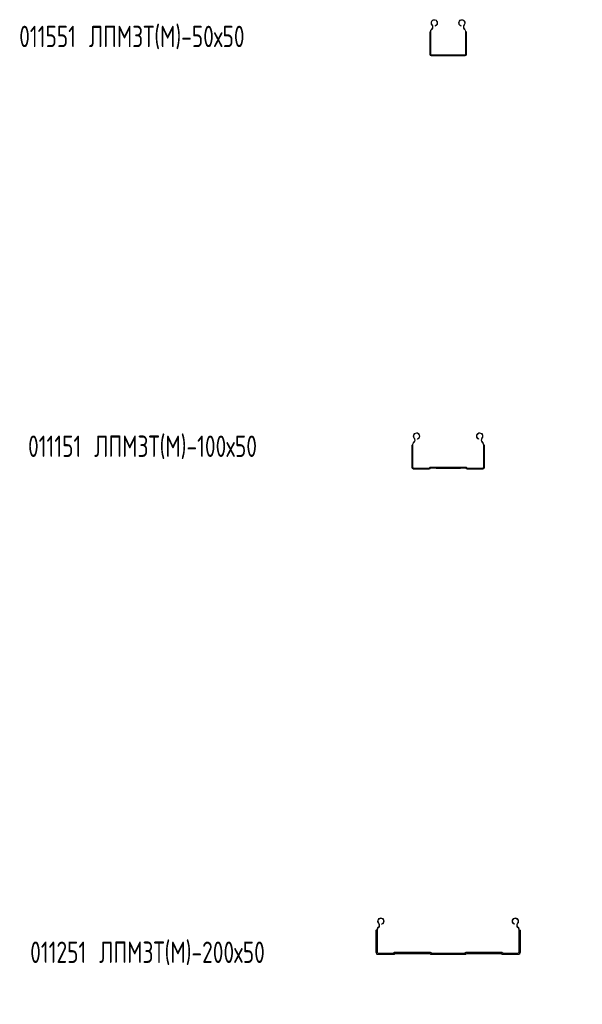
# Model space of a CAD drawing. Header units: millimetres. Extents: x -583 to 2827, y -4183 to -259.
# Tile 5 of 7: x -574 to 216, y -1640 to -259. Entities that reach past the tile are written whole.
import ezdxf

# ---------------------------------------------------------------- set-up
doc = ezdxf.new("R2010")
doc.units = ezdxf.units.MM
doc.styles.add('SLDTEXTSTYLE0', font='TXT', dxfattribs={"width": 0.7, "bigfont": 'bigfont'})

msp = doc.modelspace()

# ---------------------------------------------------------------- linework, layer by layer
at = {"color": 7, "linetype": 'Continuous', "lineweight": 15}
for p, q in [((2.3, -275.8), (2, -275.8)), ((2, -307.4), (2, -275.8)), ((2.6, -275.8), (2.3, -275.8)), ((2.8, -275.8), (2.6, -275.8)), ((2.8, -307.4), (2.8, -275.8)), ((3.3, -307.4), (3.3, -275.8)), ((4.4, -271.7), (4.8, -271.3)), ((4.8, -272.1), (5.2, -271.7)), ((9.6, -267.5), (9.5, -267)), ((45.9, -267.5), (46.1, -267)), ((50.4, -271.7), (50.7, -272.1)), ((50.8, -271.3), (51.1, -271.7)), ((52.2, -275.8), (52.2, -307.4)), ((52.8, -275.8), (52.8, -307.4)), ((52.8, -275.8), (53, -275.8)), ((53, -275.8), (53.2, -275.8)), ((53.2, -275.8), (53.6, -275.8)), ((53.6, -275.8), (53.6, -307.4)), ((51.6, -308), (4, -308)), ((51.6, -308.6), (4, -308.6)), ((51.6, -309.4), (4, -309.4)), ((-22.7, -855.6), (-23, -855.6)), ((-23, -887.2), (-23, -855.6)), ((-22.4, -855.6), (-22.7, -855.6)), ((-22.2, -855.6), (-22.4, -855.6)), ((-22.2, -887.2), (-22.2, -855.6)), ((-21.7, -887.2), (-21.7, -855.6)), ((-20.6, -851.5), (-20.2, -851.2)), ((-20.2, -851.9), (-19.8, -851.5)), ((-15.4, -847.3), (-15.5, -846.8)), ((70.9, -847.3), (71.1, -846.8)), ((75.4, -851.5), (75.7, -851.9)), ((75.8, -851.2), (76.1, -851.5)), ((77.2, -855.6), (77.2, -887.2)), ((77.8, -855.6), (77.8, -887.2)), ((77.8, -855.6), (78, -855.6)), ((78, -855.6), (78.2, -855.6)), ((78.2, -855.6), (78.6, -855.6)), ((78.6, -855.6), (78.6, -887.2)), ((1, -887.8), (-21, -887.8)), ((1, -888.4), (-21, -888.4)), ((1, -889.2), (-21, -889.2)), ((2.1, -887.1), (1.6, -887.6)), ((2.5, -887.5), (2, -888)), ((3.1, -888), (2.6, -888.5)), ((52.4, -886.6), (3.1, -886.6)), ((52.4, -887.2), (3.1, -887.2)), ((10.2, -888), (3.1, -888)), ((17.8, -888.2), (10.8, -888.2)), ((37.8, -888.2), (17.8, -888.2)), ((44.7, -888.2), (37.8, -888.2)), ((52.4, -888), (45.4, -888)), ((53, -888.5), (52.5, -888)), ((53.5, -888), (53, -887.5)), ((53.9, -887.6), (53.4, -887.1)), ((76.6, -887.8), (54.6, -887.8)), ((76.6, -888.4), (54.6, -888.4)), ((76.6, -889.2), (54.6, -889.2)), ((-70.6, -1532.3), (-70.2, -1531.9)), ((-70.1, -1532.8), (-69.7, -1532.4)), ((-65.4, -1528.1), (-65.6, -1527.4)), ((120.9, -1528.1), (121.1, -1527.4)), ((125.3, -1532.4), (125.6, -1532.8)), ((125.8, -1531.9), (126.1, -1532.3)), ((-73.1, -1536.4), (-73.6, -1536.4)), ((-73.6, -1567.3), (-73.6, -1536.4)), ((-72.6, -1536.4), (-73.1, -1536.4)), ((-72.2, -1536.4), (-72.6, -1536.4)), ((-72.2, -1567.3), (-72.2, -1536.4)), ((-71.5, -1567.3), (-71.5, -1536.4)), ((127.1, -1536.4), (127.1, -1567.3)), ((127.8, -1536.4), (128.1, -1536.4)), ((127.8, -1536.4), (127.8, -1567.3)), ((128.1, -1536.4), (128.7, -1536.4)), ((128.7, -1536.4), (129.2, -1536.4)), ((129.2, -1536.4), (129.2, -1567.3)), ((-49.3, -1568.4), (-70.4, -1568.4)), ((-49.3, -1569.1), (-70.4, -1569.1)), ((-49.3, -1570.5), (-70.4, -1570.5)), ((-48.2, -1567.9), (-48.3, -1568)), ((-47.7, -1568.4), (-47.8, -1568.5)), ((-46.7, -1569.4), (-46.8, -1569.5)), ((2.2, -1567.2), (-46.6, -1567.2)), ((2.2, -1567.9), (-46.6, -1567.9)), ((2.2, -1569.3), (-46.6, -1569.3)), ((-32.2, -1568.9), (-39.2, -1568.9)), ((-12.2, -1568.9), (-32.2, -1568.9)), ((-5.3, -1568.9), (-12.2, -1568.9)), ((2.3, -1569.5), (2.2, -1569.4)), ((3.3, -1568.5), (3.2, -1568.4)), ((3.8, -1568), (3.7, -1567.9)), ((50.7, -1568.4), (4.9, -1568.4)), ((50.7, -1569.1), (4.9, -1569.1)), ((50.7, -1570.5), (4.9, -1570.5)), ((51.8, -1567.9), (51.7, -1568)), ((52.3, -1568.4), (52.2, -1568.5)), ((53.3, -1569.4), (53.2, -1569.5)), ((102.2, -1567.2), (53.4, -1567.2)), ((102.2, -1567.9), (53.4, -1567.9)), ((102.2, -1569.3), (53.4, -1569.3)), ((67.8, -1568.9), (60.8, -1568.9)), ((87.8, -1568.9), (67.8, -1568.9)), ((94.7, -1568.9), (87.8, -1568.9)), ((102.3, -1569.5), (102.2, -1569.4)), ((103.3, -1568.5), (103.2, -1568.4)), ((103.8, -1568), (103.7, -1567.9)), ((126, -1568.4), (104.9, -1568.4)), ((126, -1569.1), (104.9, -1569.1)), ((126, -1570.5), (104.9, -1570.5))]:
    msp.add_line(p, q, dxfattribs=at)
for centre, radius, start, end in [((8.4, -263.1), 4.55, 285, 219.6825), ((8.4, -263.1), 4, 285, 219.6825), ((47.1, -263.1), 4.55, 320.3175, 255), ((47.1, -263.1), 4, 320.3175, 255), ((8.8, -275.8), 6, 136.4642, 180), ((8.8, -275.8), 5.45, 136.4642, 180), ((1.9, -268.6), 4, 316.4642, 39.6825), ((1.9, -268.6), 4.55, 316.4642, 39.6825), ((53.7, -268.6), 4.55, 140.3175, 223.5358), ((53.7, -268.6), 4, 140.3175, 223.5358), ((46.8, -275.8), 5.45, 0, 43.5358), ((46.8, -275.8), 6, 0, 43.5358), ((4, -307.4), 2, 180, 270), ((4, -307.4), 1.2, 180, 270), ((4, -307.4), 0.65, 180, 270), ((51.6, -307.4), 0.65, 270, 0), ((51.6, -307.4), 1.2, 270, 0), ((51.6, -307.4), 2, 270, 0), ((-16.6, -842.9), 4.55, 285, 219.6825), ((-16.6, -842.9), 4, 285, 219.6825), ((72.1, -842.9), 4.55, 320.3175, 255), ((72.1, -842.9), 4, 320.3175, 255), ((-16.2, -855.6), 6, 136.4642, 180), ((-16.2, -855.6), 5.45, 136.4642, 180), ((-23.1, -848.4), 4, 316.4642, 39.6825), ((-23.1, -848.4), 4.55, 316.4642, 39.6825), ((78.7, -848.4), 4.55, 140.3175, 223.5358), ((78.7, -848.4), 4, 140.3175, 223.5358), ((71.8, -855.6), 5.45, 0, 43.5358), ((71.8, -855.6), 6, 0, 43.5358), ((-21, -887.2), 2, 180, 270), ((-21, -887.2), 1.2, 180, 270), ((-21, -887.2), 0.65, 180, 270), ((1, -886.9), 0.9, 270, 315), ((1, -886.9), 1.45, 270, 315), ((1, -886.9), 2.25, 270, 315), ((3.1, -888.1), 1.45, 90, 135), ((3.1, -888.1), 0.9, 90, 135), ((3.1, -888.1), 0.1, 90, 135), ((9.4, -887.6), 0.4, 19.4712, 90), ((10.8, -887.1), 1.1, 199.4712, 270), ((44.7, -887.1), 1.1, 270, 340.5288), ((46.1, -887.6), 0.4, 90, 160.5288), ((52.4, -888.1), 1.45, 45, 90), ((52.4, -888.1), 0.9, 45, 90), ((52.4, -888.1), 0.1, 45, 90), ((54.6, -886.9), 2.25, 225, 270), ((54.6, -886.9), 1.45, 225, 270), ((54.6, -886.9), 0.9, 225, 270), ((76.6, -887.2), 0.65, 270, 0), ((76.6, -887.2), 1.2, 270, 0), ((76.6, -887.2), 2, 270, 0), ((-66.6, -1523.7), 4.55, 285, 219.6825), ((-66.6, -1523.7), 3.85, 285, 219.6825), ((122.1, -1523.7), 4.55, 320.3175, 255), ((122.1, -1523.7), 3.85, 320.3175, 255), ((-66.2, -1536.4), 6, 136.4642, 180), ((-66.2, -1536.4), 5.3, 136.4642, 180), ((-73.1, -1529.2), 4, 316.4642, 39.6825), ((-73.1, -1529.2), 4.7, 316.4642, 39.6825), ((128.7, -1529.2), 4.7, 140.3175, 223.5358), ((128.7, -1529.2), 4, 140.3175, 223.5358), ((121.8, -1536.4), 5.3, 0, 43.5358), ((121.8, -1536.4), 6, 0, 43.5358), ((-70.4, -1567.3), 3.2, 180, 270), ((-70.4, -1567.3), 1.8, 180, 270), ((-70.4, -1567.3), 1.1, 180, 270), ((-49.3, -1566.9), 1.5, 270, 315), ((-49.3, -1566.9), 2.2, 270, 315), ((-49.3, -1566.9), 3.6, 270, 315), ((-46.6, -1569.4), 2.2, 90, 135), ((-46.6, -1569.4), 1.5, 90, 135), ((-46.6, -1569.4), 0.1, 90, 135), ((-40.6, -1568.3), 0.4, 19.4712, 90), ((-39.2, -1567.8), 1.1, 199.4712, 270), ((-5.3, -1567.8), 1.1, 270, 340.5288), ((-3.9, -1568.3), 0.4, 90, 160.5288), ((2.2, -1569.4), 2.2, 45, 90), ((2.2, -1569.4), 1.5, 45, 90), ((2.2, -1569.4), 0.1, 45, 90), ((4.9, -1566.9), 3.6, 225, 270), ((4.9, -1566.9), 2.2, 225, 270), ((4.9, -1566.9), 1.5, 225, 270), ((50.7, -1566.9), 1.5, 270, 315), ((50.7, -1566.9), 2.2, 270, 315), ((50.7, -1566.9), 3.6, 270, 315), ((53.4, -1569.4), 2.2, 90, 135), ((53.4, -1569.4), 1.5, 90, 135), ((53.4, -1569.4), 0.1, 90, 135), ((59.4, -1568.3), 0.4, 19.4712, 90), ((60.8, -1567.8), 1.1, 199.4712, 270), ((94.7, -1567.8), 1.1, 270, 340.5288), ((96.1, -1568.3), 0.4, 90, 160.5288), ((102.2, -1569.4), 2.2, 45, 90), ((102.2, -1569.4), 1.5, 45, 90), ((102.2, -1569.4), 0.1, 45, 90), ((104.9, -1566.9), 3.6, 225, 270), ((104.9, -1566.9), 2.2, 225, 270), ((104.9, -1566.9), 1.5, 225, 270), ((126, -1567.3), 3.2, 270, 0), ((126, -1567.3), 1.1, 270, 0), ((126, -1567.3), 1.8, 270, 0)]:
    msp.add_arc(centre, radius, start, end, dxfattribs=at)

# ---------------------------------------------------------------- texts
at = {"color": 7, "linetype": 'Continuous', "lineweight": 0, "char_height": 30, "attachment_point": 1, "style": 'SLDTEXTSTYLE0'}
for s, insert in [('011551 \\M+1844C\\M+18450\\M+1844D\\M+18448\\M+18453(\\M+1844D)-50\\M+1848750', (-574.3, -267.1)), ('011151 \\M+1844C\\M+18450\\M+1844D\\M+18448\\M+18453(\\M+1844D)-100\\M+1848750', (-561.9, -842.2)), ('011251 \\M+1844C\\M+18450\\M+1844D\\M+18448\\M+18453(\\M+1844D)-200\\M+1848750', (-558.9, -1552.3))]:
    msp.add_mtext(s, dxfattribs=dict(at, insert=insert))

doc.saveas('drawing.dxf')
